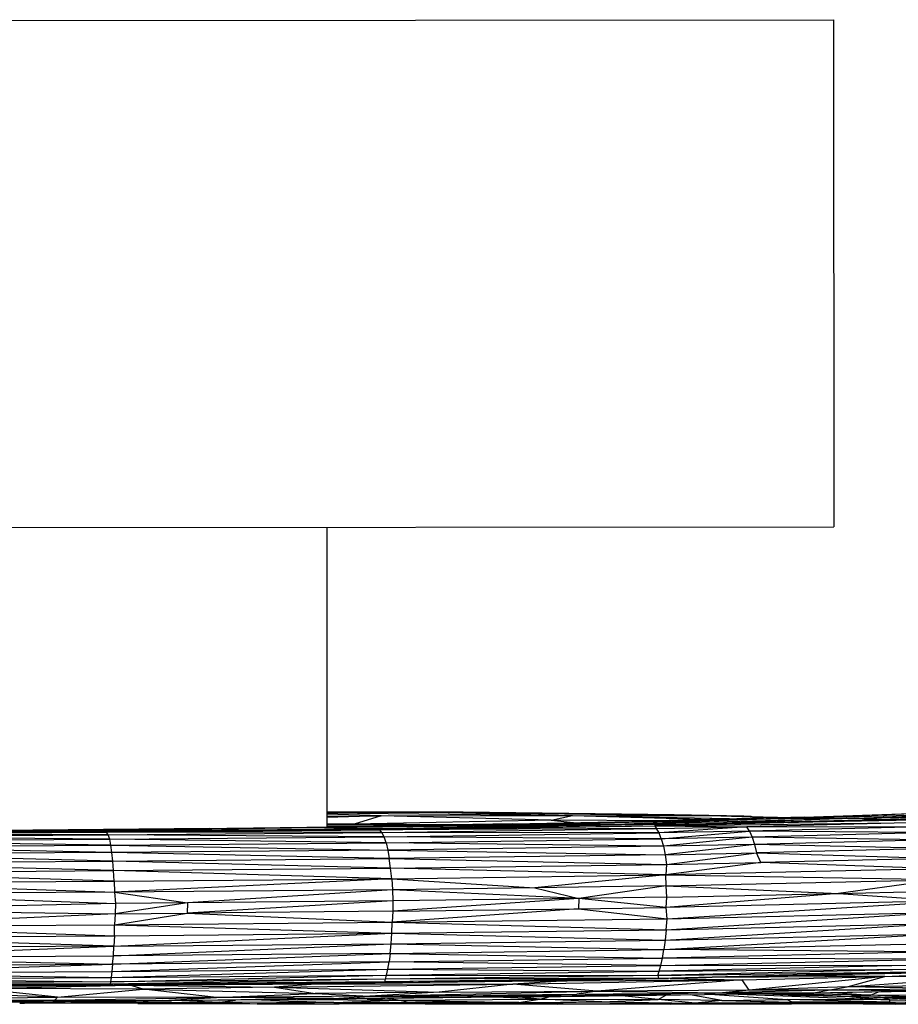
# Paper-space layout '_Izquierda' of a CAD drawing. Header units: millimetres. Extents: x 71 to 677, y -2 to 78.
# Tile 7 of 11: x 399 to 468, y 1 to 78. Entities that reach past the tile are written whole.
import ezdxf

# ---------------------------------------------------------------- set-up
doc = ezdxf.new("R2010")
doc.units = ezdxf.units.MM

psp = doc.layouts.new('_Izquierda')

# ---------------------------------------------------------------- linework, layer by layer
at = {"color": 7, "linetype": 'Continuous', "lineweight": 25}
for p, q in [((283.097, 78.128), (463.097, 78.278)), ((463.097, 78.278), (463.13, 38.278)), ((283.131, 38.128), (463.13, 38.278)), ((423.131, 38.229), (423.131, 14.617)), ((423.131, 15.818), (431.806, 15.802)), ((431.605, 15.759), (423.131, 15.792)), ((423.131, 15.781), (431.605, 15.759)), ((431.605, 15.759), (423.131, 15.757)), ((423.131, 15.707), (442.502, 15.494)), ((427.427, 15.476), (423.131, 15.614)), ((431.806, 15.802), (431.605, 15.759)), ((431.605, 15.759), (442.502, 15.494)), ((431.605, 15.759), (454.204, 15.479)), ((450.543, 15.549), (431.605, 15.759)), ((450.543, 15.549), (431.806, 15.802)), ((450.543, 15.549), (454.204, 15.479)), ((456.029, 15.453), (450.543, 15.549)), ((451.356, 15.536), (450.543, 15.549)), ((456.029, 15.453), (451.356, 15.536)), ((459.259, 15.28), (475.976, 15.903)), ((459.259, 15.28), (477.463, 15.775)), ((460.778, 15.366), (475.976, 15.903)), ((464.788, 15.288), (477.463, 15.775)), ((420.345, 14.544), (437.808, 14.849)), ((420.345, 14.544), (440.228, 14.824)), ((420.345, 14.544), (446.652, 14.817)), ((427.427, 15.476), (423.131, 15.36)), ((423.131, 15.465), (427.427, 15.476)), ((425.301, 14.81), (423.131, 14.826)), ((425.301, 14.81), (423.131, 14.806)), ((431.824, 14.754), (423.131, 14.76)), ((437.808, 14.849), (423.65, 14.624)), ((427.427, 15.476), (425.301, 14.81)), ((440.833, 15.126), (425.301, 14.81)), ((433.584, 14.782), (425.301, 14.81)), ((427.427, 15.476), (442.502, 15.494)), ((440.833, 15.126), (427.427, 15.476)), ((453.036, 14.837), (428.126, 14.462)), ((446.652, 14.817), (428.126, 14.462)), ((437.808, 14.849), (459.259, 15.28)), ((437.808, 14.849), (440.228, 14.824)), ((440.228, 14.824), (459.259, 15.28)), ((440.228, 14.824), (446.652, 14.817)), ((440.833, 15.126), (442.502, 15.494)), ((440.833, 15.126), (442.603, 14.945)), ((449.58, 15.092), (440.833, 15.126)), ((442.502, 15.494), (454.204, 15.479)), ((442.502, 15.494), (453.595, 15.19)), ((442.502, 15.494), (456.267, 15.256)), ((446.652, 14.817), (464.788, 15.288)), ((459.259, 15.28), (446.652, 14.817)), ((446.652, 14.817), (453.036, 14.837)), ((460.778, 15.366), (448, 15.054)), ((469.42, 15.166), (448.982, 14.684)), ((448.982, 14.684), (470.174, 14.969)), ((453.036, 14.837), (448.982, 14.684)), ((464.788, 15.288), (453.036, 14.837)), ((467.601, 15.197), (453.036, 14.837)), ((453.036, 14.837), (469.42, 15.166)), ((454.204, 15.479), (459.784, 15.342)), ((454.204, 15.479), (456.029, 15.453)), ((458.944, 15.321), (454.204, 15.479)), ((459.156, 15.326), (454.204, 15.479)), ((454.204, 15.479), (459.174, 15.327)), ((456.602, 15.42), (456.029, 15.453)), ((470.174, 14.969), (456.258, 14.614)), ((460.778, 15.366), (459.259, 15.28)), ((459.259, 15.28), (464.788, 15.288)), ((464.788, 15.288), (476.643, 15.494)), ((464.788, 15.288), (467.601, 15.197)), ((476.643, 15.494), (467.601, 15.197)), ((467.601, 15.197), (469.42, 15.166)), ((401.505, 14.294), (369.024, 14.142)), ((384.082, 14.054), (405.759, 14.183)), ((405.892, 13.974), (384.082, 14.054)), ((384.108, 14.127), (401.505, 14.294)), ((406.08, 14.258), (384.108, 14.127)), ((405.759, 14.183), (384.108, 14.127)), ((390.846, 14.28), (411.042, 14.467)), ((401.505, 14.294), (390.846, 14.28)), ((391.393, 14.293), (413.87, 14.502)), ((391.393, 14.293), (401.405, 14.378)), ((401.505, 14.294), (420.345, 14.544)), ((401.505, 14.294), (411.042, 14.467)), ((401.505, 14.294), (428.126, 14.462)), ((401.505, 14.294), (406.08, 14.258)), ((405.759, 14.183), (427.311, 14.375)), ((405.759, 14.183), (406.08, 14.258)), ((405.892, 13.974), (405.759, 14.183)), ((427.48, 14.166), (405.759, 14.183)), ((405.892, 13.974), (427.48, 14.166)), ((406.08, 14.258), (428.126, 14.462)), ((427.311, 14.375), (406.08, 14.258)), ((406.875, 14.429), (412.916, 14.49)), ((411.042, 14.467), (423.65, 14.624)), ((411.042, 14.467), (420.345, 14.544)), ((420.345, 14.544), (423.65, 14.624)), ((428.126, 14.462), (420.345, 14.544)), ((423.131, 14.685), (426.458, 14.668)), ((427.311, 14.375), (448.982, 14.684)), ((449.148, 14.47), (427.311, 14.375)), ((427.311, 14.375), (428.126, 14.462)), ((427.48, 14.166), (427.311, 14.375)), ((427.48, 14.166), (449.148, 14.47)), ((427.66, 13.825), (427.48, 14.166)), ((449.343, 14.13), (427.48, 14.166)), ((427.66, 13.825), (449.343, 14.13)), ((428.126, 14.462), (448.982, 14.684)), ((448.982, 14.684), (449.148, 14.47)), ((448.982, 14.684), (456.258, 14.614)), ((449.148, 14.47), (456.258, 14.614)), ((449.343, 14.13), (449.148, 14.47)), ((456.258, 14.614), (449.343, 14.13)), ((456.484, 14.272), (449.343, 14.13)), ((449.52, 13.663), (449.343, 14.13)), ((449.52, 13.663), (456.484, 14.272)), ((456.258, 14.614), (470.496, 14.629)), ((456.484, 14.272), (456.258, 14.614)), ((470.496, 14.629), (456.484, 14.272)), ((456.484, 14.272), (456.693, 13.805)), ((470.745, 14.162), (456.484, 14.272)), ((470.745, 14.162), (456.693, 13.805)), ((384.144, 13.845), (405.892, 13.974)), ((406.005, 13.633), (384.144, 13.845)), ((384.188, 13.504), (406.005, 13.633)), ((406.101, 13.167), (384.188, 13.504)), ((406.005, 13.633), (405.892, 13.974)), ((427.66, 13.825), (405.892, 13.974)), ((406.005, 13.633), (427.66, 13.825)), ((406.101, 13.167), (406.005, 13.633)), ((427.818, 13.36), (406.005, 13.633)), ((406.101, 13.167), (427.818, 13.36)), ((427.818, 13.36), (427.66, 13.825)), ((449.52, 13.663), (427.66, 13.825)), ((427.818, 13.36), (449.52, 13.663)), ((427.818, 13.36), (427.954, 12.782)), ((449.68, 13.084), (427.818, 13.36)), ((456.693, 13.805), (449.52, 13.663)), ((449.52, 13.663), (449.68, 13.084)), ((456.693, 13.805), (449.68, 13.084)), ((456.88, 13.226), (449.68, 13.084)), ((456.88, 13.226), (449.816, 12.406)), ((456.693, 13.805), (456.88, 13.226)), ((470.958, 13.583), (456.693, 13.805)), ((470.958, 13.583), (456.88, 13.226)), ((456.88, 13.226), (457.04, 12.549)), ((471.136, 12.905), (456.88, 13.226)), ((384.224, 13.039), (406.101, 13.167)), ((406.183, 12.589), (384.224, 13.039)), ((406.183, 12.589), (384.249, 12.462)), ((406.246, 11.914), (384.249, 12.462)), ((406.183, 12.589), (406.101, 13.167)), ((406.101, 13.167), (427.954, 12.782)), ((427.954, 12.782), (406.183, 12.589)), ((406.246, 11.914), (406.183, 12.589)), ((428.057, 12.108), (406.183, 12.589)), ((449.68, 13.084), (427.954, 12.782)), ((427.954, 12.782), (428.057, 12.108)), ((427.954, 12.782), (449.816, 12.406)), ((449.68, 13.084), (449.816, 12.406)), ((449.816, 12.406), (457.04, 12.549)), ((449.926, 11.646), (457.04, 12.549)), ((471.136, 12.905), (457.04, 12.549)), ((457.361, 11.79), (457.04, 12.549)), ((457.04, 12.549), (471.263, 12.129)), ((384.279, 11.785), (406.246, 11.914)), ((406.311, 11.155), (384.279, 11.785)), ((406.246, 11.914), (428.057, 12.108)), ((406.311, 11.155), (406.246, 11.914)), ((428.168, 11.349), (406.246, 11.914)), ((449.816, 12.406), (428.057, 12.108)), ((428.168, 11.349), (428.057, 12.108)), ((428.057, 12.108), (449.926, 11.646)), ((449.816, 12.406), (449.926, 11.646)), ((457.361, 11.79), (449.866, 10.833)), ((449.926, 11.646), (457.361, 11.79)), ((471.263, 12.129), (457.361, 11.79)), ((471.377, 11.308), (457.361, 11.79)), ((384.299, 11.025), (406.311, 11.155)), ((406.355, 10.33), (384.299, 11.025)), ((406.311, 11.155), (428.168, 11.349)), ((406.355, 10.33), (406.311, 11.155)), ((428.252, 10.516), (406.311, 11.155)), ((428.168, 11.349), (449.926, 11.646)), ((428.252, 10.516), (428.168, 11.349)), ((449.866, 10.833), (428.168, 11.349)), ((449.926, 11.646), (449.866, 10.833)), ((471.377, 11.308), (449.866, 10.833)), ((384.312, 10.204), (406.355, 10.33)), ((384.312, 10.204), (406.372, 9.462)), ((406.355, 10.33), (428.252, 10.516)), ((406.355, 10.33), (406.372, 9.462)), ((428.252, 10.516), (406.372, 9.462)), ((428.252, 10.516), (449.866, 10.833)), ((428.252, 10.516), (428.319, 9.652)), ((428.252, 10.516), (439.542, 9.805)), ((449.866, 10.833), (439.542, 9.805)), ((449.904, 9.961), (449.866, 10.833)), ((449.866, 10.833), (471.448, 10.449)), ((449.904, 9.961), (471.448, 10.449)), ((471.448, 10.449), (463.507, 9.354)), ((406.372, 9.462), (384.323, 9.341)), ((384.323, 9.341), (406.459, 8.571)), ((428.319, 9.652), (406.372, 9.462)), ((406.372, 9.462), (406.459, 8.571)), ((406.372, 9.462), (412.138, 8.621)), ((428.319, 9.652), (412.138, 8.621)), ((439.542, 9.805), (428.319, 9.652)), ((428.319, 9.652), (428.34, 8.77)), ((443.008, 8.966), (428.319, 9.652)), ((449.904, 9.961), (439.542, 9.805)), ((439.542, 9.805), (443.008, 8.966)), ((449.904, 9.961), (443.008, 8.966)), ((449.958, 9.067), (449.904, 9.961)), ((449.904, 9.961), (463.507, 9.354)), ((463.507, 9.354), (449.911, 8.258)), ((449.958, 9.067), (463.507, 9.354)), ((463.507, 9.354), (472.23, 9.577)), ((463.507, 9.354), (472.228, 8.76)), ((406.459, 8.571), (384.527, 8.034)), ((412.138, 8.621), (406.447, 7.762)), ((406.459, 8.571), (406.447, 7.762)), ((412.138, 8.621), (406.459, 8.571)), ((428.34, 8.77), (412.119, 7.812)), ((412.138, 8.621), (412.119, 7.812)), ((428.34, 8.77), (412.138, 8.621)), ((443.008, 8.966), (428.329, 7.963)), ((428.34, 8.77), (428.329, 7.963)), ((443.008, 8.966), (428.34, 8.77)), ((443.008, 8.966), (442.978, 8.148)), ((449.958, 9.067), (443.008, 8.966)), ((449.911, 8.258), (443.008, 8.966)), ((449.911, 8.258), (449.958, 9.067)), ((472.228, 8.76), (449.911, 8.258)), ((449.972, 7.354), (472.228, 8.76)), ((384.527, 8.034), (406.447, 7.762)), ((406.388, 6.886), (412.119, 7.812)), ((406.447, 7.762), (412.119, 7.812)), ((428.329, 7.963), (412.119, 7.812)), ((412.119, 7.812), (428.288, 7.087)), ((442.978, 8.148), (428.288, 7.087)), ((428.329, 7.963), (428.288, 7.087)), ((428.329, 7.963), (442.978, 8.148)), ((442.978, 8.148), (449.911, 8.258)), ((442.978, 8.148), (449.972, 7.354)), ((449.894, 6.495), (471.421, 7.865)), ((449.972, 7.354), (449.911, 8.258)), ((449.972, 7.354), (471.421, 7.865)), ((406.447, 7.762), (384.33, 6.756)), ((406.447, 7.762), (406.388, 6.886)), ((406.388, 6.886), (428.288, 7.087)), ((428.271, 6.216), (428.288, 7.087)), ((428.288, 7.087), (449.972, 7.354)), ((428.288, 7.087), (449.894, 6.495)), ((449.828, 5.678), (471.35, 7.005)), ((449.894, 6.495), (449.972, 7.354)), ((449.894, 6.495), (471.35, 7.005)), ((384.33, 6.756), (406.388, 6.886)), ((384.33, 6.756), (406.372, 6.019)), ((406.337, 5.198), (428.271, 6.216)), ((406.372, 6.019), (406.388, 6.886)), ((406.372, 6.019), (428.271, 6.216)), ((406.388, 6.886), (428.271, 6.216)), ((428.214, 5.392), (428.271, 6.216)), ((428.271, 6.216), (449.894, 6.495)), ((428.271, 6.216), (449.828, 5.678)), ((449.894, 6.495), (449.828, 5.678)), ((384.325, 5.895), (406.372, 6.019)), ((406.337, 5.198), (384.325, 5.895)), ((406.372, 6.019), (406.337, 5.198)), ((428.214, 5.392), (449.828, 5.678)), ((449.724, 4.927), (471.092, 6.158)), ((449.828, 5.678), (449.724, 4.927)), ((449.828, 5.678), (471.092, 6.158)), ((384.301, 4.316), (406.337, 5.198)), ((406.337, 5.198), (384.318, 5.073)), ((406.292, 4.442), (428.214, 5.392)), ((406.292, 4.442), (406.337, 5.198)), ((406.337, 5.198), (428.214, 5.392)), ((428.14, 4.633), (428.214, 5.392)), ((428.14, 4.633), (449.724, 4.927)), ((428.214, 5.392), (449.724, 4.927)), ((449.62, 4.257), (449.724, 4.927)), ((470.855, 4.744), (449.62, 4.257)), ((449.724, 4.927), (470.989, 5.411)), ((470.855, 4.744), (449.724, 4.927)), ((384.301, 4.316), (406.292, 4.442)), ((384.301, 4.316), (406.232, 3.768)), ((406.176, 3.195), (428.051, 3.96)), ((406.232, 3.768), (428.14, 4.633)), ((406.232, 3.768), (406.292, 4.442)), ((428.051, 3.96), (406.232, 3.768)), ((428.14, 4.633), (406.292, 4.442)), ((427.948, 3.383), (428.051, 3.96)), ((428.14, 4.633), (428.051, 3.96)), ((428.051, 3.96), (449.62, 4.257)), ((449.487, 3.682), (428.051, 3.96)), ((428.14, 4.633), (449.62, 4.257)), ((449.487, 3.682), (449.62, 4.257)), ((449.487, 3.682), (470.719, 4.171)), ((470.719, 4.171), (449.62, 4.257)), ((384.268, 3.066), (406.232, 3.768)), ((384.268, 3.066), (406.176, 3.195)), ((384.284, 3.642), (406.232, 3.768)), ((406.109, 2.733), (427.948, 3.383)), ((406.176, 3.195), (406.109, 2.733)), ((406.232, 3.768), (406.176, 3.195)), ((406.176, 3.195), (427.948, 3.383)), ((427.84, 2.922), (427.948, 3.383)), ((427.84, 2.922), (449.349, 3.22)), ((427.948, 3.383), (449.487, 3.682)), ((427.948, 3.383), (449.349, 3.22)), ((469.95, 3.377), (449.245, 2.885)), ((449.245, 2.885), (449.349, 3.22)), ((449.245, 2.885), (469.409, 3.165)), ((449.296, 2.687), (469.409, 3.165)), ((470.583, 3.714), (449.349, 3.22)), ((449.349, 3.22), (449.487, 3.682)), ((449.349, 3.22), (469.95, 3.377)), ((449.487, 3.682), (470.583, 3.714)), ((466.927, 3.045), (473.95, 3.134)), ((467.16, 2.806), (473.95, 3.134)), ((406.055, 2.395), (384.241, 2.264)), ((384.254, 2.603), (406.109, 2.733)), ((384.254, 2.603), (406.055, 2.395)), ((384.268, 3.066), (406.109, 2.733)), ((427.751, 2.584), (406.045, 2.189)), ((406.055, 2.395), (406.045, 2.189)), ((427.717, 2.382), (406.045, 2.189)), ((406.055, 2.395), (427.84, 2.922)), ((406.109, 2.733), (406.055, 2.395)), ((427.751, 2.584), (406.055, 2.395)), ((406.109, 2.733), (427.84, 2.922)), ((427.717, 2.382), (406.341, 2.125)), ((442.095, 2.474), (422.609, 2.221)), ((449.296, 2.687), (427.717, 2.382)), ((450.088, 2.644), (427.717, 2.382)), ((427.717, 2.382), (427.751, 2.584)), ((428.567, 2.328), (427.717, 2.382)), ((427.751, 2.584), (427.84, 2.922)), ((449.245, 2.885), (427.751, 2.584)), ((449.296, 2.687), (427.751, 2.584)), ((427.84, 2.922), (449.245, 2.885)), ((428.567, 2.328), (450.088, 2.644)), ((436.322, 2.442), (442.095, 2.474)), ((437.804, 2.199), (455.902, 2.54)), ((442.095, 2.474), (437.804, 2.199)), ((444.421, 2.561), (442.095, 2.474)), ((442.095, 2.474), (455.902, 2.54)), ((455.902, 2.54), (444.426, 1.652)), ((449.245, 2.885), (449.296, 2.687)), ((449.296, 2.687), (468.434, 3.081)), ((450.088, 2.644), (449.296, 2.687)), ((468.434, 3.081), (450.088, 2.644)), ((450.213, 2.647), (455.902, 2.54)), ((467.16, 2.806), (453.413, 2.723)), ((455.902, 2.54), (467.16, 2.806)), ((456.461, 1.74), (455.902, 2.54)), ((467.16, 2.806), (456.461, 1.74)), ((467.16, 2.806), (460.046, 2.881)), ((464.183, 1.997), (476.909, 2.891)), ((464.183, 1.997), (467.16, 2.806)), ((467.16, 2.806), (476.909, 2.891)), ((401.897, 1.186), (383.708, 1.711)), ((406.341, 2.125), (384.209, 1.992)), ((406.045, 2.189), (384.241, 2.264)), ((406.045, 2.189), (384.247, 2.059)), ((406.341, 2.125), (384.247, 2.059)), ((395.144, 2.021), (407.598, 2.11)), ((395.537, 1.856), (407.598, 2.11)), ((401.897, 1.186), (395.537, 1.856)), ((408.633, 1.799), (395.537, 1.856)), ((401.897, 1.186), (408.633, 1.799)), ((406.045, 2.189), (406.341, 2.125)), ((428.567, 2.328), (406.341, 2.125)), ((407.598, 2.11), (422.609, 2.221)), ((411.587, 2.173), (407.598, 2.11)), ((408.686, 2.147), (407.598, 2.11)), ((408.633, 1.799), (407.598, 2.11)), ((407.598, 2.11), (419.005, 1.965)), ((419.005, 1.965), (408.633, 1.799)), ((414.436, 1.163), (408.633, 1.799)), ((408.633, 1.799), (422.211, 1.455)), ((422.609, 2.221), (419.005, 1.965)), ((419.005, 1.965), (437.804, 2.199)), ((419.005, 1.965), (422.211, 1.455)), ((419.005, 1.965), (431.991, 1.558)), ((431.991, 1.558), (422.211, 1.455)), ((423.249, 2.28), (422.609, 2.221)), ((422.609, 2.221), (437.804, 2.199)), ((426.521, 1.25), (444.426, 1.652)), ((431.991, 1.558), (426.521, 1.25)), ((437.804, 2.199), (431.991, 1.558)), ((431.991, 1.558), (444.426, 1.652)), ((444.426, 1.652), (437.804, 2.199)), ((444.426, 1.652), (442.86, 1.408)), ((456.461, 1.74), (444.426, 1.652)), ((444.426, 1.652), (454.357, 1.514)), ((456.461, 1.74), (454.357, 1.514)), ((462.693, 1.718), (454.357, 1.514)), ((464.183, 1.997), (456.461, 1.74)), ((462.693, 1.718), (456.461, 1.74)), ((461.561, 1.512), (462.693, 1.718)), ((461.561, 1.512), (469.464, 1.664)), ((461.561, 1.512), (469.188, 1.643)), ((462.693, 1.718), (464.183, 1.997)), ((471.504, 1.841), (462.693, 1.718)), ((469.464, 1.664), (462.693, 1.718)), ((464.183, 1.997), (475.577, 2.213)), ((471.504, 1.841), (464.183, 1.997)), ((466.707, 1.601), (466.054, 1.343)), ((381.738, 0.778), (401.676, 0.931)), ((385.082, 0.988), (401.897, 1.186)), ((385.082, 0.988), (401.676, 0.931)), ((386.172, 0.703), (401.676, 0.931)), ((394.182, 0.747), (401.676, 0.931)), ((394.182, 0.747), (401.523, 0.843)), ((394.182, 0.747), (402.488, 0.81)), ((403.037, 0.813), (399.287, 0.693)), ((401.676, 0.931), (401.523, 0.843)), ((401.523, 0.843), (410.209, 0.925)), ((401.523, 0.843), (402.488, 0.81)), ((401.676, 0.931), (401.897, 1.186)), ((401.676, 0.931), (414.436, 1.163)), ((401.676, 0.931), (410.209, 0.925)), ((414.436, 1.163), (401.897, 1.186)), ((402.488, 0.81), (410.209, 0.925)), ((402.488, 0.81), (410.879, 0.893)), ((402.94, 0.814), (403.037, 0.813)), ((403.037, 0.813), (403.02, 0.815)), ((403.037, 0.813), (408.501, 0.746)), ((408.214, 0.667), (403.037, 0.813)), ((405.888, 0.843), (408.501, 0.746)), ((408.501, 0.746), (409.168, 0.876)), ((410.209, 0.925), (414.436, 1.163)), ((410.209, 0.925), (423.668, 1.068)), ((410.879, 0.893), (410.209, 0.925)), ((423.668, 1.068), (410.879, 0.893)), ((425.094, 1.038), (410.879, 0.893)), ((423.17, 1.013), (410.879, 0.893)), ((411.698, 0.901), (414.68, 0.769)), ((414.436, 1.163), (422.211, 1.455)), ((426.521, 1.25), (414.436, 1.163)), ((423.668, 1.068), (414.436, 1.163)), ((414.68, 0.769), (415.929, 0.942)), ((417.973, 0.962), (423.69, 0.747)), ((420.809, 0.99), (428.768, 0.937)), ((422.211, 1.455), (426.521, 1.25)), ((432.28, 1.121), (423.17, 1.013)), ((425.094, 1.038), (423.17, 1.013)), ((423.668, 1.068), (426.521, 1.25)), ((423.668, 1.068), (433.003, 1.193)), ((425.094, 1.038), (423.668, 1.068)), ((423.69, 0.747), (428.768, 0.937)), ((441.58, 1.228), (425.094, 1.038)), ((433.003, 1.193), (425.094, 1.038)), ((426.315, 1.05), (428.768, 0.937)), ((426.521, 1.25), (442.86, 1.408)), ((426.521, 1.25), (433.003, 1.193)), ((428.768, 0.937), (427.914, 1.069)), ((428.768, 0.937), (439.902, 1.029)), ((428.768, 0.937), (438.288, 0.747)), ((429.601, 0.758), (428.768, 0.937)), ((433.003, 1.193), (442.86, 1.408)), ((433.003, 1.193), (444.844, 1.325)), ((433.003, 1.193), (441.58, 1.228)), ((439.902, 1.029), (436.504, 1.17)), ((438.288, 0.747), (439.902, 1.029)), ((438.288, 0.747), (444.828, 0.819)), ((439.902, 1.029), (438.323, 1.191)), ((444.828, 0.819), (438.719, 0.654)), ((439.902, 1.029), (440.749, 1.219)), ((439.902, 1.029), (449.283, 0.998)), ((444.828, 0.819), (439.902, 1.029)), ((441.58, 1.228), (452.919, 1.383)), ((444.844, 1.325), (441.58, 1.228)), ((442.86, 1.408), (454.357, 1.514)), ((444.844, 1.325), (442.86, 1.408)), ((444.828, 0.819), (449.283, 0.998)), ((444.828, 0.819), (452.179, 0.706)), ((454.357, 1.514), (444.844, 1.325)), ((444.844, 1.325), (452.919, 1.383)), ((449.283, 0.998), (446.412, 1.294)), ((449.283, 0.998), (449.872, 1.342)), ((454.284, 0.921), (449.283, 0.998)), ((452.179, 0.706), (449.283, 0.998)), ((454.284, 0.921), (451.806, 1.368)), ((454.284, 0.921), (452.179, 0.706)), ((454.357, 1.514), (452.919, 1.383)), ((452.919, 1.383), (461.561, 1.512)), ((453.735, 1.395), (459.459, 1)), ((454.284, 0.921), (459.459, 1)), ((454.284, 0.921), (459.872, 0.79)), ((460.411, 0.693), (454.284, 0.921)), ((454.357, 1.514), (461.561, 1.512)), ((455.582, 1.423), (467.547, 0.953)), ((459.529, 1.347), (457.107, 1.446)), ((463.685, 1.247), (457.454, 1.451)), ((463.685, 1.247), (458.432, 1.466)), ((466.054, 1.343), (458.5, 1.467)), ((467.547, 0.953), (459.459, 1)), ((467.501, 0.779), (459.459, 1)), ((459.459, 1), (459.872, 0.79)), ((459.529, 1.347), (463.685, 1.247)), ((467.271, 1.114), (459.529, 1.347)), ((467.501, 0.779), (459.872, 0.79)), ((468, 0.668), (459.872, 0.79)), ((459.872, 0.79), (467.956, 0.613)), ((459.872, 0.79), (460.411, 0.693)), ((463.041, 1.538), (466.054, 1.343)), ((463.685, 1.247), (466.054, 1.343)), ((463.685, 1.247), (469.93, 1.152)), ((467.271, 1.114), (463.685, 1.247)), ((464.556, 1.196), (467.547, 0.953)), ((471.491, 1.312), (466.054, 1.343)), ((469.93, 1.152), (466.054, 1.343)), ((467.547, 0.953), (466.96, 1.123)), ((467.209, 1.116), (470.488, 0.965)), ((469.93, 1.152), (467.271, 1.114)), ((467.271, 1.114), (473.299, 0.904)), ((470.488, 0.965), (467.271, 1.114)), ((467.547, 0.953), (467.501, 0.779)), ((473.31, 0.715), (467.501, 0.779)), ((475.198, 0.615), (467.501, 0.779)), ((467.501, 0.779), (468, 0.668)), ((467.547, 0.953), (471.082, 0.944)), ((473.31, 0.715), (467.547, 0.953)), ((399.287, 0.693), (398.904, 0.724)), ((399.287, 0.693), (398.904, 0.697)), ((398.904, 0.693), (399.287, 0.693)), ((408.214, 0.667), (399.287, 0.693)), ((408.214, 0.667), (408.501, 0.746)), ((408.214, 0.667), (417.633, 0.655)), ((408.501, 0.746), (414.68, 0.769)), ((408.501, 0.746), (417.633, 0.655)), ((423.69, 0.747), (414.68, 0.769)), ((414.68, 0.769), (417.633, 0.655)), ((423.69, 0.747), (417.633, 0.655)), ((417.633, 0.655), (424.118, 0.647)), ((423.69, 0.747), (429.601, 0.758)), ((430.885, 0.642), (423.69, 0.747)), ((423.69, 0.747), (424.118, 0.647)), ((430.885, 0.642), (424.118, 0.647)), ((438.288, 0.747), (429.601, 0.758)), ((429.601, 0.758), (438.719, 0.654)), ((429.601, 0.758), (430.885, 0.642)), ((430.885, 0.642), (438.719, 0.654)), ((434.13, 0.646), (430.885, 0.642)), ((438.719, 0.654), (434.13, 0.646)), ((434.13, 0.646), (441.349, 0.629)), ((438.288, 0.747), (438.719, 0.654)), ((438.719, 0.654), (452.179, 0.706)), ((438.719, 0.654), (450.281, 0.633)), ((438.719, 0.654), (441.349, 0.629)), ((450.281, 0.633), (441.349, 0.629)), ((450.281, 0.633), (452.179, 0.706)), ((450.281, 0.633), (455.951, 0.654)), ((460.411, 0.693), (452.179, 0.706)), ((452.179, 0.706), (459.779, 0.652)), ((452.179, 0.706), (455.951, 0.654)), ((455.951, 0.654), (459.779, 0.652)), ((460.411, 0.693), (459.779, 0.652)), ((467.956, 0.613), (459.779, 0.652)), ((460.411, 0.693), (467.956, 0.613)), ((468, 0.668), (467.956, 0.613)), ((475.198, 0.615), (467.956, 0.613)), ((475.198, 0.615), (468, 0.668))]:
    psp.add_line(p, q, dxfattribs=at)

doc.saveas('drawing.dxf')
